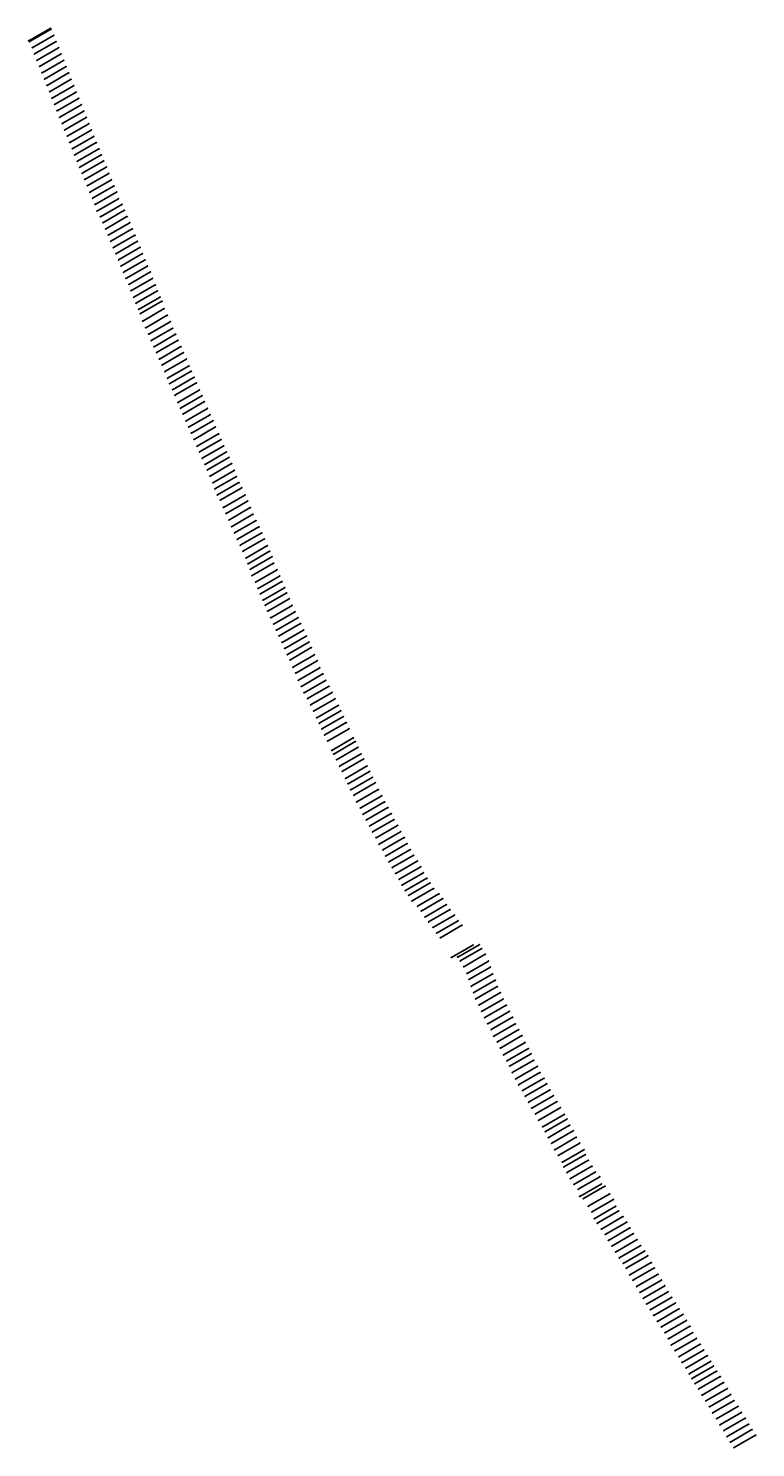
# Model space of a CAD drawing. Extents: x 623413 to 726060, y 1652897 to 1853374.
import ezdxf

# ---------------------------------------------------------------- set-up
doc = ezdxf.new("R2010")
doc.units = 0

msp = doc.modelspace()

# ---------------------------------------------------------------- linework, layer by layer
at = {"layer": 'LAYER001', "color": 1}
for p in [(623472, 1851624, 60), (623589, 1851503, 60), (623945, 1850630, 60), (624296, 1849764, 60), (624648, 1848884, 60), (624998, 1848007, 60), (625354, 1847108, 60), (625704, 1846217, 60), (626050, 1845329, 60), (626398, 1844433, 60), (626757, 1843529, 60), (627108, 1842627, 60), (627471, 1841740, 60), (627842, 1840833, 60), (628194, 1839935, 60), (628548, 1839040, 60), (628899, 1838157, 60), (629247, 1837266, 60), (629607, 1836367, 60), (629959, 1835494, 60), (630324, 1834606, 60), (630661, 1833760, 60), (631009, 1832908, 60), (631359, 1832033, 60), (631717, 1831138, 60), (632100, 1830237, 60), (632476, 1829380, 60), (632836, 1828506, 60), (633082, 1827563, 60), (633577, 1826759, 60), (633928, 1825927, 60), (634298, 1825032, 60), (634677, 1824168, 60), (635045, 1823297, 60), (635406, 1822409, 60), (635762, 1821548, 60), (636133, 1820676, 60), (636467, 1819806, 60), (636848, 1818930, 60), (637187, 1818052, 60), (637597, 1817213, 60), (637893, 1816314, 60), (638276, 1815388, 60), (638599, 1814544, 60), (638969, 1813666, 60), (639229, 1813080, 60), (639543, 1812033, 60), (639984, 1811091, 60), (640403, 1810190, 60), (640758, 1809274, 60), (641159, 1808412, 60), (641510, 1807567, 60), (641899, 1806670, 60), (642269, 1805819, 60), (642684, 1804904, 60), (643065, 1803948, 60), (643368, 1803191, 60), (643776, 1802337, 60), (644099, 1801551, 60), (644509, 1800520, 60), (644883, 1799723, 60), (645227, 1798900, 60), (645662, 1797931, 60), (646016, 1797053, 60), (646418, 1796203, 60), (646788, 1795319, 60), (647218, 1794341, 60), (647574, 1793537, 60), (647951, 1792655, 60), (648344, 1791787, 60), (648682, 1791014, 60), (649065, 1790138, 60), (649446, 1789187, 60), (649746, 1788312, 60), (650104, 1787471, 60), (650499, 1786745, 60), (650938, 1785710, 60), (651325, 1784856, 60), (651707, 1783929, 60), (652081, 1782988, 60), (652527, 1782096, 60), (652910, 1781214, 60), (653320, 1780364, 60), (653694, 1779510, 60), (654113, 1778557, 60), (654432, 1777756, 60), (654750, 1776981, 60), (654987, 1776073, 60), (655484, 1775162, 60), (655842, 1774260, 60), (656170, 1773488, 60), (656535, 1772608, 60), (656850, 1771886, 60), (657203, 1771053, 60), (657613, 1770124, 60), (658024, 1769231, 60), (658422, 1768368, 60), (658792, 1767551, 60), (659214, 1766632, 60), (659595, 1765789, 60), (659979, 1764930, 60), (660316, 1764146, 60), (660743, 1763140, 60), (661148, 1762295, 60), (661518, 1761298, 60), (661951, 1760430, 60), (662334, 1759517, 60), (662829, 1758701, 60), (663248, 1757815, 60), (663665, 1756927, 60), (664109, 1755995, 60), (664465, 1755230, 60), (664846, 1754413, 60), (665239, 1753563, 60), (665651, 1752692, 60), (666241, 1751388, 60), (666522, 1750875, 60), (666909, 1750072, 60), (667340, 1749135, 60), (667726, 1748428, 60), (668185, 1747438, 60), (668536, 1746665, 60), (668924, 1745826, 60), (669350, 1745054, 60), (669772, 1744096, 60), (670264, 1743232, 60), (670662, 1742359, 60), (671126, 1741564, 60), (671595, 1740720, 60), (672006, 1739868, 60), (672487, 1739042, 60), (672916, 1738131, 60), (673446, 1737316, 60), (673826, 1736462, 60), (674302, 1735631, 60), (674783, 1734827, 60), (675269, 1734010, 60), (675756, 1733188, 60), (676146, 1732359, 60), (676641, 1731583, 60), (677083, 1730907, 60), (677572, 1730114, 60), (678337, 1729368, 60), (678863, 1728697, 60), (679381, 1727848, 60), (679907, 1727145, 60), (680513, 1726371, 60), (681037, 1725569, 60), (681571, 1724927, 60), (683131, 1722140, 60), (684026, 1722190, 60), (684365, 1721650, 60), (684861, 1720827, 60), (685325, 1719876, 60), (685604, 1719025, 60), (685919, 1718060, 60), (686281, 1717168, 60), (686561, 1716276, 60), (687002, 1715414, 60), (687375, 1714513, 60), (687826, 1713632, 60), (688253, 1712768, 60), (688737, 1711945, 60), (689103, 1711006, 60), (689605, 1710199, 60), (690045, 1709341, 60), (690494, 1708375, 60), (690958, 1707515, 60), (691344, 1706784, 60), (691705, 1705872, 60), (692201, 1704983, 60), (692594, 1704127, 60), (693176, 1703327, 60), (693550, 1702537, 60), (694021, 1701679, 60), (694474, 1700852, 60), (695004, 1700038, 60), (695455, 1699146, 60), (696011, 1698225, 60), (696391, 1697545, 60), (696784, 1696677, 60), (697293, 1695900, 60), (697721, 1694983, 60), (698208, 1694162, 60), (698796, 1693229, 60), (699000, 1692539, 60), (699434, 1691750, 60), (699921, 1690900, 60), (700407, 1690070, 60), (701034, 1689404, 60), (701246, 1688382, 60), (701753, 1688063, 60), (702449, 1686995, 60), (702955, 1686200, 60), (703280, 1685237, 60), (703711, 1684588, 60), (704291, 1683778, 60), (704832, 1683006, 60), (705279, 1682176, 60), (705773, 1681373, 60), (706292, 1680524, 60), (706817, 1679697, 60), (707369, 1678920, 60), (707796, 1678245, 60), (708291, 1677288, 60), (708736, 1676534, 60), (709255, 1675647, 60), (709740, 1674820, 60), (710214, 1674000, 60), (710680, 1673171, 60), (711180, 1672366, 60), (711688, 1671569, 60), (712212, 1670731, 60), (712777, 1669951, 60), (713257, 1669122, 60), (713747, 1668284, 60), (714168, 1667400, 60), (714683, 1666573, 60), (715228, 1665741, 60), (715682, 1664922, 60), (716221, 1664136, 60), (716685, 1663319, 60), (717077, 1662656, 60), (717512, 1661945, 60), (718038, 1661185, 60), (718508, 1660327, 60), (719041, 1659492, 60), (719531, 1658671, 60), (719988, 1657797, 60), (720544, 1656968, 60), (721024, 1656108, 60), (721577, 1655300, 60), (722039, 1654455, 60), (722505, 1653688, 60), (723029, 1652902, 60)]:
    msp.add_point(p, dxfattribs=at)
at = {"layer": 'LAYER003', "color": 1, "linetype": 'CONTINUOUS'}
for p, q in [((623472, 1851624, 60), (626503, 1853374)), ((623589, 1851503, 60), (626620, 1853253)), ((623945, 1850630, 60), (626976, 1852380)), ((624296, 1849764, 60), (627328, 1851514)), ((624648, 1848884, 60), (627679, 1850634)), ((624998, 1848007, 60), (628029, 1849757)), ((625354, 1847108, 60), (628386, 1848858)), ((625704, 1846217, 60), (628735, 1847967)), ((626050, 1845329, 60), (629081, 1847079)), ((626398, 1844433, 60), (629429, 1846183)), ((626757, 1843529, 60), (629788, 1845279)), ((627108, 1842627, 60), (630139, 1844377)), ((627471, 1841740, 60), (630502, 1843490)), ((627842, 1840833, 60), (630873, 1842583)), ((628194, 1839935, 60), (631225, 1841685)), ((628548, 1839040, 60), (631579, 1840790)), ((628899, 1838157, 60), (631930, 1839907)), ((629247, 1837266, 60), (632278, 1839016)), ((629607, 1836367, 60), (632638, 1838117)), ((629959, 1835494, 60), (632990, 1837244)), ((630324, 1834606, 60), (633355, 1836356)), ((630661, 1833760, 60), (633692, 1835510)), ((631009, 1832908, 60), (634040, 1834658)), ((631359, 1832033, 60), (634390, 1833783)), ((631717, 1831138, 60), (634748, 1832888)), ((632100, 1830237, 60), (635131, 1831987)), ((632476, 1829380, 60), (635507, 1831130)), ((632836, 1828506, 60), (635867, 1830256)), ((633082, 1827563, 60), (636113, 1829313)), ((633577, 1826759, 60), (636608, 1828509)), ((633928, 1825927, 60), (636959, 1827677)), ((634298, 1825032, 60), (637329, 1826782)), ((634677, 1824168, 60), (637708, 1825918)), ((635045, 1823297, 60), (638076, 1825047)), ((635406, 1822409, 60), (638437, 1824159)), ((635762, 1821548, 60), (638793, 1823298)), ((636133, 1820676, 60), (639164, 1822426)), ((636467, 1819806, 60), (639498, 1821556)), ((636848, 1818930, 60), (639879, 1820680)), ((637187, 1818052, 60), (640218, 1819802)), ((637597, 1817213, 60), (640628, 1818963)), ((637893, 1816314, 60), (640924, 1818064)), ((638276, 1815388, 60), (641307, 1817138)), ((638599, 1814544, 60), (641630, 1816294)), ((638969, 1813666, 60), (642001, 1815416)), ((639229, 1813080, 60), (642261, 1814830)), ((639543, 1812033, 60), (642574, 1813783)), ((639984, 1811091, 60), (643015, 1812841)), ((640403, 1810190, 60), (643434, 1811940)), ((640758, 1809274, 60), (643789, 1811024)), ((641159, 1808412, 60), (644190, 1810162)), ((641510, 1807567, 60), (644541, 1809317)), ((641899, 1806670, 60), (644930, 1808420)), ((642269, 1805819, 60), (645300, 1807569)), ((642684, 1804904, 60), (645715, 1806654)), ((643065, 1803948, 60), (646096, 1805698)), ((643368, 1803191, 60), (646399, 1804941)), ((643776, 1802337, 60), (646807, 1804087)), ((644099, 1801551, 60), (647131, 1803301)), ((644509, 1800520, 60), (647540, 1802270)), ((644883, 1799723, 60), (647914, 1801473)), ((645227, 1798900, 60), (648258, 1800650)), ((645662, 1797931, 60), (648693, 1799681)), ((646016, 1797053, 60), (649047, 1798803)), ((646418, 1796203, 60), (649449, 1797953)), ((646788, 1795319, 60), (649820, 1797069)), ((647218, 1794341, 60), (650249, 1796091)), ((647574, 1793537, 60), (650605, 1795287)), ((647951, 1792655, 60), (650983, 1794405)), ((648344, 1791787, 60), (651375, 1793537)), ((648682, 1791014, 60), (651713, 1792764)), ((649065, 1790138, 60), (652096, 1791888)), ((649446, 1789187, 60), (652477, 1790937)), ((649746, 1788312, 60), (652777, 1790062)), ((650104, 1787471, 60), (653135, 1789221)), ((650499, 1786745, 60), (653530, 1788495)), ((650938, 1785710, 60), (653969, 1787460)), ((651325, 1784856, 60), (654356, 1786606)), ((651707, 1783929, 60), (654738, 1785679)), ((652081, 1782988, 60), (655112, 1784738)), ((652527, 1782096, 60), (655558, 1783846)), ((652910, 1781214, 60), (655941, 1782964)), ((653320, 1780364, 60), (656351, 1782114)), ((653694, 1779510, 60), (656725, 1781260)), ((654113, 1778557, 60), (657144, 1780307)), ((654432, 1777756, 60), (657463, 1779506)), ((654750, 1776981, 60), (657781, 1778731)), ((654987, 1776073, 60), (658018, 1777823)), ((655484, 1775162, 60), (658515, 1776912)), ((655842, 1774260, 60), (658873, 1776010)), ((656170, 1773488, 60), (659201, 1775238)), ((656535, 1772608, 60), (659566, 1774358)), ((656850, 1771886, 60), (659881, 1773636)), ((657203, 1771053, 60), (660235, 1772803)), ((657613, 1770124, 60), (660644, 1771874)), ((658024, 1769231, 60), (661055, 1770981)), ((658422, 1768368, 60), (661453, 1770118)), ((658792, 1767551, 60), (661823, 1769301)), ((659214, 1766632, 60), (662245, 1768382)), ((659595, 1765789, 60), (662627, 1767539)), ((659979, 1764930, 60), (663010, 1766680)), ((660316, 1764146, 60), (663347, 1765896)), ((660743, 1763140, 60), (663774, 1764890)), ((661148, 1762295, 60), (664179, 1764045)), ((661518, 1761298, 60), (664549, 1763048)), ((661951, 1760430, 60), (664982, 1762180)), ((662334, 1759517, 60), (665365, 1761267)), ((662829, 1758701, 60), (665860, 1760451)), ((663248, 1757815, 60), (666279, 1759565)), ((663665, 1756927, 60), (666696, 1758677)), ((664109, 1755995, 60), (667140, 1757745)), ((664465, 1755230, 60), (667496, 1756980)), ((664846, 1754413, 60), (667877, 1756163)), ((665239, 1753563, 60), (668270, 1755313)), ((665651, 1752692, 60), (668682, 1754442)), ((666241, 1751388, 60), (669272, 1753138)), ((666522, 1750875, 60), (669553, 1752625)), ((666909, 1750072, 60), (669940, 1751822)), ((667340, 1749135, 60), (670371, 1750885)), ((667726, 1748428, 60), (670757, 1750178)), ((668185, 1747438, 60), (671216, 1749188)), ((668536, 1746665, 60), (671567, 1748415)), ((668924, 1745826, 60), (671955, 1747576)), ((669350, 1745054, 60), (672381, 1746804)), ((669772, 1744096, 60), (672803, 1745846)), ((670264, 1743232, 60), (673295, 1744982)), ((670662, 1742359, 60), (673693, 1744109)), ((671126, 1741564, 60), (674157, 1743314)), ((671595, 1740720, 60), (674626, 1742470)), ((672006, 1739868, 60), (675037, 1741618)), ((672487, 1739042, 60), (675518, 1740792)), ((672916, 1738131, 60), (675947, 1739881)), ((673446, 1737316, 60), (676477, 1739066)), ((673826, 1736462, 60), (676857, 1738212)), ((674302, 1735631, 60), (677333, 1737381)), ((674783, 1734827, 60), (677814, 1736577)), ((675269, 1734010, 60), (678300, 1735760)), ((675756, 1733188, 60), (678787, 1734938)), ((676146, 1732359, 60), (679177, 1734109)), ((676641, 1731583, 60), (679672, 1733333)), ((677083, 1730907, 60), (680115, 1732657)), ((677572, 1730114, 60), (680603, 1731864)), ((678337, 1729368, 60), (681368, 1731118)), ((678863, 1728697, 60), (681894, 1730447)), ((679381, 1727848, 60), (682412, 1729598)), ((679907, 1727145, 60), (682938, 1728895)), ((680513, 1726371, 60), (683544, 1728121)), ((681037, 1725569, 60), (684068, 1727319)), ((681571, 1724927, 60), (684602, 1726677)), ((683131, 1722140, 60), (686162, 1723890)), ((684026, 1722190, 60), (687057, 1723940)), ((684365, 1721650, 60), (687396, 1723400)), ((684861, 1720827, 60), (687892, 1722577)), ((685325, 1719876, 60), (688356, 1721626)), ((685604, 1719025, 60), (688635, 1720775)), ((685919, 1718060, 60), (688950, 1719810)), ((686281, 1717168, 60), (689312, 1718918)), ((686561, 1716276, 60), (689592, 1718026)), ((687002, 1715414, 60), (690033, 1717164)), ((687375, 1714513, 60), (690406, 1716263)), ((687826, 1713632, 60), (690857, 1715382)), ((688253, 1712768, 60), (691284, 1714518)), ((688737, 1711945, 60), (691768, 1713695)), ((689103, 1711006, 60), (692134, 1712756)), ((689605, 1710199, 60), (692636, 1711949)), ((690045, 1709341, 60), (693076, 1711091)), ((690494, 1708375, 60), (693525, 1710125)), ((690958, 1707515, 60), (693990, 1709265)), ((691344, 1706784, 60), (694375, 1708534)), ((691705, 1705872, 60), (694736, 1707622)), ((692201, 1704983, 60), (695233, 1706733)), ((692594, 1704127, 60), (695625, 1705877)), ((693176, 1703327, 60), (696207, 1705077)), ((693550, 1702537, 60), (696581, 1704287)), ((694021, 1701679, 60), (697052, 1703429)), ((694474, 1700852, 60), (697505, 1702602)), ((695004, 1700038, 60), (698035, 1701788)), ((695455, 1699146, 60), (698486, 1700896)), ((696011, 1698225, 60), (699042, 1699975)), ((696391, 1697545, 60), (699422, 1699295)), ((696784, 1696677, 60), (699815, 1698427)), ((697293, 1695900, 60), (700324, 1697650)), ((697721, 1694983, 60), (700752, 1696733)), ((698208, 1694162, 60), (701239, 1695912)), ((698796, 1693229, 60), (701827, 1694979)), ((699000, 1692539, 60), (702031, 1694289)), ((699434, 1691750, 60), (702465, 1693500)), ((699921, 1690900, 60), (702952, 1692650)), ((700407, 1690070, 60), (703438, 1691820)), ((701034, 1689404, 60), (704065, 1691154)), ((701246, 1688382, 60), (704277, 1690132)), ((701753, 1688063, 60), (704784, 1689813)), ((702449, 1686995, 60), (705480, 1688745)), ((702955, 1686200, 60), (705986, 1687950)), ((703280, 1685237, 60), (706311, 1686987)), ((703711, 1684588, 60), (706742, 1686338)), ((704291, 1683778, 60), (707322, 1685528)), ((704832, 1683006, 60), (707864, 1684756)), ((705279, 1682176, 60), (708310, 1683926)), ((705773, 1681373, 60), (708805, 1683123)), ((706292, 1680524, 60), (709323, 1682274)), ((706817, 1679697, 60), (709848, 1681447)), ((707369, 1678920, 60), (710400, 1680670)), ((707796, 1678245, 60), (710827, 1679995)), ((708291, 1677288, 60), (711322, 1679038)), ((708736, 1676534, 60), (711767, 1678284)), ((709255, 1675647, 60), (712286, 1677397)), ((709740, 1674820, 60), (712771, 1676570)), ((710214, 1674000, 60), (713245, 1675750)), ((710680, 1673171, 60), (713712, 1674921)), ((711180, 1672366, 60), (714211, 1674116)), ((711688, 1671569, 60), (714719, 1673319)), ((712212, 1670731, 60), (715243, 1672481)), ((712777, 1669951, 60), (715808, 1671701)), ((713257, 1669122, 60), (716288, 1670872)), ((713747, 1668284, 60), (716778, 1670034)), ((714168, 1667400, 60), (717199, 1669150)), ((714683, 1666573, 60), (717715, 1668323)), ((715228, 1665741, 60), (718259, 1667491)), ((715682, 1664922, 60), (718713, 1666672)), ((716221, 1664136, 60), (719252, 1665886)), ((716685, 1663319, 60), (719716, 1665069)), ((717077, 1662656, 60), (720108, 1664406)), ((717512, 1661945, 60), (720543, 1663695)), ((718038, 1661185, 60), (721069, 1662935)), ((718508, 1660327, 60), (721539, 1662077)), ((719041, 1659492, 60), (722072, 1661242)), ((719531, 1658671, 60), (722562, 1660421)), ((719988, 1657797, 60), (723019, 1659547)), ((720544, 1656968, 60), (723575, 1658718)), ((721024, 1656108, 60), (724055, 1657858)), ((721577, 1655300, 60), (724608, 1657050)), ((722039, 1654455, 60), (725070, 1656205)), ((722505, 1653688, 60), (725536, 1655438)), ((723029, 1652902, 60), (726060, 1654652))]:
    msp.add_line(p, q, dxfattribs=at)
at = {"layer": 'LAYER003', "color": 1}
for p in [(626503, 1853374), (626620, 1853253), (623472, 1851624, 60), (623589, 1851503, 60), (623945, 1850630, 60), (626976, 1852380), (627328, 1851514), (627679, 1850634), (624296, 1849764, 60), (624648, 1848884, 60), (628029, 1849757), (628386, 1848858), (624998, 1848007, 60), (625354, 1847108, 60), (628735, 1847967), (629081, 1847079), (625704, 1846217, 60), (626050, 1845329, 60), (626398, 1844433, 60), (629429, 1846183), (629788, 1845279), (626757, 1843529, 60), (627108, 1842627, 60), (630139, 1844377), (630502, 1843490), (630873, 1842583), (627471, 1841740, 60), (627842, 1840833, 60), (631225, 1841685), (631579, 1840790), (628194, 1839935, 60), (628548, 1839040, 60), (631930, 1839907), (632278, 1839016), (628899, 1838157, 60), (629247, 1837266, 60), (632638, 1838117), (632990, 1837244), (629607, 1836367, 60), (629959, 1835494, 60), (630324, 1834606, 60), (633355, 1836356), (633692, 1835510), (634040, 1834658), (630661, 1833760, 60), (631009, 1832908, 60), (634390, 1833783), (634748, 1832888), (631359, 1832033, 60), (631717, 1831138, 60), (635131, 1831987), (635507, 1831130), (632100, 1830237, 60), (632476, 1829380, 60), (632836, 1828506, 60), (635867, 1830256), (636113, 1829313), (636608, 1828509), (633082, 1827563, 60), (633577, 1826759, 60), (636959, 1827677), (637329, 1826782), (633928, 1825927, 60), (634298, 1825032, 60), (637708, 1825918), (638076, 1825047), (634677, 1824168, 60), (635045, 1823297, 60), (635406, 1822409, 60), (638437, 1824159), (638793, 1823298), (639164, 1822426), (635762, 1821548, 60), (636133, 1820676, 60), (639498, 1821556), (639879, 1820680), (636467, 1819806, 60), (636848, 1818930, 60), (640218, 1819802), (640628, 1818963), (637187, 1818052, 60), (637597, 1817213, 60), (640924, 1818064), (641307, 1817138), (637893, 1816314, 60), (638276, 1815388, 60), (638599, 1814544, 60), (641630, 1816294), (642001, 1815416), (642261, 1814830), (638969, 1813666, 60), (639229, 1813080, 60), (642574, 1813783), (643015, 1812841), (639543, 1812033, 60), (639984, 1811091, 60), (643434, 1811940), (643789, 1811024), (640403, 1810190, 60), (640758, 1809274, 60), (641159, 1808412, 60), (644190, 1810162), (644541, 1809317), (644930, 1808420), (641510, 1807567, 60), (641899, 1806670, 60), (645300, 1807569), (645715, 1806654), (642269, 1805819, 60), (642684, 1804904, 60), (646096, 1805698), (646399, 1804941), (643065, 1803948, 60), (643368, 1803191, 60), (643776, 1802337, 60), (646807, 1804087), (647131, 1803301), (644099, 1801551, 60), (644509, 1800520, 60), (647540, 1802270), (647914, 1801473), (648258, 1800650), (644883, 1799723, 60), (645227, 1798900, 60), (648693, 1799681), (649047, 1798803), (645662, 1797931, 60), (646016, 1797053, 60), (649449, 1797953), (649820, 1797069), (646418, 1796203, 60), (646788, 1795319, 60), (647218, 1794341, 60), (650249, 1796091), (650605, 1795287), (650983, 1794405), (647574, 1793537, 60), (647951, 1792655, 60), (651375, 1793537), (651713, 1792764), (648344, 1791787, 60), (648682, 1791014, 60), (652096, 1791888), (652477, 1790937), (649065, 1790138, 60), (649446, 1789187, 60), (649746, 1788312, 60), (652777, 1790062), (653135, 1789221), (653530, 1788495), (650104, 1787471, 60), (650499, 1786745, 60), (653969, 1787460), (654356, 1786606), (650938, 1785710, 60), (651325, 1784856, 60), (654738, 1785679), (655112, 1784738), (651707, 1783929, 60), (652081, 1782988, 60), (655558, 1783846), (655941, 1782964), (652527, 1782096, 60), (652910, 1781214, 60), (653320, 1780364, 60), (656351, 1782114), (656725, 1781260), (657144, 1780307), (653694, 1779510, 60), (654113, 1778557, 60), (657463, 1779506), (657781, 1778731), (654432, 1777756, 60), (654750, 1776981, 60), (658018, 1777823), (658515, 1776912), (654987, 1776073, 60), (655484, 1775162, 60), (655842, 1774260, 60), (658873, 1776010), (659201, 1775238), (659566, 1774358), (656170, 1773488, 60), (656535, 1772608, 60), (659881, 1773636), (660235, 1772803), (656850, 1771886, 60), (657203, 1771053, 60), (660644, 1771874), (661055, 1770981), (657613, 1770124, 60), (658024, 1769231, 60), (658422, 1768368, 60), (661453, 1770118), (661823, 1769301), (662245, 1768382), (658792, 1767551, 60), (659214, 1766632, 60), (662627, 1767539), (663010, 1766680), (659595, 1765789, 60), (659979, 1764930, 60), (663347, 1765896), (663774, 1764890), (660316, 1764146, 60), (660743, 1763140, 60), (661148, 1762295, 60), (664179, 1764045), (664549, 1763048), (661518, 1761298, 60), (661951, 1760430, 60), (664982, 1762180), (665365, 1761267), (665860, 1760451), (662334, 1759517, 60), (662829, 1758701, 60), (666279, 1759565), (666696, 1758677), (663248, 1757815, 60), (663665, 1756927, 60), (667140, 1757745), (667496, 1756980), (664109, 1755995, 60), (664465, 1755230, 60), (664846, 1754413, 60), (667877, 1756163), (668270, 1755313), (668682, 1754442), (665239, 1753563, 60), (665651, 1752692, 60), (669272, 1753138), (669553, 1752625), (666241, 1751388, 60), (666522, 1750875, 60), (669940, 1751822), (670371, 1750885), (670757, 1750178), (666909, 1750072, 60), (667340, 1749135, 60), (667726, 1748428, 60), (671216, 1749188), (671567, 1748415), (668185, 1747438, 60), (668536, 1746665, 60), (671955, 1747576), (672381, 1746804), (668924, 1745826, 60), (669350, 1745054, 60), (672803, 1745846), (673295, 1744982), (669772, 1744096, 60), (670264, 1743232, 60), (670662, 1742359, 60), (673693, 1744109), (674157, 1743314), (674626, 1742470), (671126, 1741564, 60), (671595, 1740720, 60), (675037, 1741618), (675518, 1740792), (672006, 1739868, 60), (672487, 1739042, 60), (675947, 1739881), (676477, 1739066), (676857, 1738212), (672916, 1738131, 60), (673446, 1737316, 60), (673826, 1736462, 60), (677333, 1737381), (677814, 1736577), (674302, 1735631, 60), (674783, 1734827, 60), (678300, 1735760), (678787, 1734938), (675269, 1734010, 60), (675756, 1733188, 60), (676146, 1732359, 60), (679177, 1734109), (679672, 1733333), (680115, 1732657), (676641, 1731583, 60), (677083, 1730907, 60), (680603, 1731864), (681368, 1731118), (681894, 1730447), (677572, 1730114, 60), (678337, 1729368, 60), (678863, 1728697, 60), (682412, 1729598), (682938, 1728895), (683544, 1728121), (679381, 1727848, 60), (679907, 1727145, 60), (680513, 1726371, 60), (684068, 1727319), (684602, 1726677), (681037, 1725569, 60), (681571, 1724927, 60), (683131, 1722140, 60), (684026, 1722190, 60), (686162, 1723890), (687057, 1723940), (687396, 1723400), (687892, 1722577), (684365, 1721650, 60), (684861, 1720827, 60), (688356, 1721626), (688635, 1720775), (685325, 1719876, 60), (685604, 1719025, 60), (688950, 1719810), (689312, 1718918), (685919, 1718060, 60), (686281, 1717168, 60), (686561, 1716276, 60), (689592, 1718026), (690033, 1717164), (690406, 1716263), (687002, 1715414, 60), (687375, 1714513, 60), (690857, 1715382), (691284, 1714518), (687826, 1713632, 60), (688253, 1712768, 60), (691768, 1713695), (692134, 1712756), (688737, 1711945, 60), (689103, 1711006, 60), (689605, 1710199, 60), (692636, 1711949), (693076, 1711091), (693525, 1710125), (690045, 1709341, 60), (690494, 1708375, 60), (693990, 1709265), (694375, 1708534), (690958, 1707515, 60), (691344, 1706784, 60), (694736, 1707622), (695233, 1706733), (691705, 1705872, 60), (692201, 1704983, 60), (692594, 1704127, 60), (695625, 1705877), (696207, 1705077), (696581, 1704287), (693176, 1703327, 60), (693550, 1702537, 60), (697052, 1703429), (697505, 1702602), (694021, 1701679, 60), (694474, 1700852, 60), (698035, 1701788), (698486, 1700896), (695004, 1700038, 60), (695455, 1699146, 60), (696011, 1698225, 60), (699042, 1699975), (699422, 1699295), (699815, 1698427), (696391, 1697545, 60), (696784, 1696677, 60), (700324, 1697650), (700752, 1696733), (697293, 1695900, 60), (697721, 1694983, 60), (698208, 1694162, 60), (701239, 1695912), (701827, 1694979), (702031, 1694289), (698796, 1693229, 60), (699000, 1692539, 60), (702465, 1693500), (702952, 1692650), (699434, 1691750, 60), (699921, 1690900, 60), (700407, 1690070, 60), (703438, 1691820), (704065, 1691154), (704277, 1690132), (701034, 1689404, 60), (701246, 1688382, 60), (701753, 1688063, 60), (704784, 1689813), (705480, 1688745), (702449, 1686995, 60), (702955, 1686200, 60), (705986, 1687950), (706311, 1686987), (706742, 1686338), (703280, 1685237, 60), (703711, 1684588, 60), (707322, 1685528), (707864, 1684756), (704291, 1683778, 60), (704832, 1683006, 60), (705279, 1682176, 60), (708310, 1683926), (708805, 1683123), (709323, 1682274), (705773, 1681373, 60), (706292, 1680524, 60), (709848, 1681447), (710400, 1680670), (706817, 1679697, 60), (707369, 1678920, 60), (707796, 1678245, 60), (710827, 1679995), (711322, 1679038), (711767, 1678284), (708291, 1677288, 60), (708736, 1676534, 60), (712286, 1677397), (712771, 1676570), (709255, 1675647, 60), (709740, 1674820, 60), (710214, 1674000, 60), (713245, 1675750), (713712, 1674921), (714211, 1674116), (710680, 1673171, 60), (711180, 1672366, 60), (714719, 1673319), (715243, 1672481), (711688, 1671569, 60), (712212, 1670731, 60), (715808, 1671701), (716288, 1670872), (716778, 1670034), (712777, 1669951, 60), (713257, 1669122, 60), (713747, 1668284, 60), (717199, 1669150), (717715, 1668323), (714168, 1667400, 60), (714683, 1666573, 60), (718259, 1667491), (718713, 1666672), (715228, 1665741, 60), (715682, 1664922, 60), (716221, 1664136, 60), (719252, 1665886), (719716, 1665069), (720108, 1664406), (716685, 1663319, 60), (717077, 1662656, 60), (720543, 1663695), (721069, 1662935), (721539, 1662077), (717512, 1661945, 60), (718038, 1661185, 60), (718508, 1660327, 60), (722072, 1661242), (722562, 1660421), (719041, 1659492, 60), (719531, 1658671, 60), (723019, 1659547), (723575, 1658718), (719988, 1657797, 60), (720544, 1656968, 60), (721024, 1656108, 60), (724055, 1657858), (724608, 1657050), (725070, 1656205), (721577, 1655300, 60), (722039, 1654455, 60), (725536, 1655438), (726060, 1654652), (722505, 1653688, 60), (723029, 1652902, 60)]:
    msp.add_point(p, dxfattribs=at)

# ---------------------------------------------------------------- texts
at = {"layer": 'LAYER002', "color": 1}
for s, p in [('R00072 16.00', (623412, 1851619, 60)), ('R00172 18.37', (623529, 1851498, 60)), ('R00272 19.29', (623885, 1850625, 60)), ('R00372 21.31', (624236, 1849759, 60)), ('R00472 21.63', (624588, 1848879, 60)), ('R00572 20.19', (624938, 1848002, 60)), ('R00672 18.21', (625294, 1847103, 60)), ('R00772 19.07', (625644, 1846212, 60)), ('R00872 19.10', (625990, 1845324, 60)), ('R00972 18.85', (626338, 1844428, 60)), ('R01072 21.01', (626697, 1843524, 60)), ('R01172 19.15', (627048, 1842622, 60)), ('R01272 18.68', (627411, 1841735, 60)), ('R01372 16.68', (627782, 1840828, 60)), ('R01472 19.88', (628134, 1839930, 60)), ('R01572 20.23', (628487, 1839035, 60)), ('R01672 21.55', (628839, 1838152, 60)), ('R01772 21.18', (629187, 1837261, 60)), ('R01872 22.80', (629547, 1836362, 60)), ('R01972 20.63', (629899, 1835489, 60)), ('R02072 20.68', (630264, 1834601, 60)), ('R02172 24.17', (630601, 1833755, 60)), ('R02272 21.41', (630949, 1832903, 60)), ('R02372 20.44', (631299, 1832028, 60)), ('R02472 21.35', (631657, 1831133, 60)), ('R02572 20.29', (632040, 1830232, 60)), ('R02672 17.98', (632416, 1829375, 60)), ('R02772 18.07', (632776, 1828501, 60)), ('R02887 16.40', (633022, 1827558, 60)), ('R02972 18.13', (633517, 1826754, 60)), ('R03072 18.58', (633868, 1825922, 60)), ('R03172 18.07', (634238, 1825027, 60)), ('R03272 16.97', (634616, 1824163, 60)), ('R03372 16.72', (634984, 1823292, 60)), ('R03487 16.02', (635346, 1822404, 60)), ('R03572 15.29', (635702, 1821542, 60)), ('T03678 13.48', (636073, 1820671, 60)), ('T03778 13.73', (636407, 1819801, 60)), ('R03872 14.31', (636788, 1818925, 60)), ('T03978 15.06', (637127, 1818047, 60)), ('R04072 15.42', (637537, 1817208, 60)), ('R04172 11.85', (637833, 1816309, 60)), ('R04272 12.23', (638216, 1815383, 60)), ('R04372 12.93', (638539, 1814539, 60)), ('R04472 12.89', (638909, 1813661, 60)), ('R04572 15.36', (639169, 1813075, 60)), ('R04687 21.08', (639483, 1812028, 60)), ('R04772 16.29', (639924, 1811086, 60)), ('R04887 16.51', (640343, 1810185, 60)), ('R04972 18.94', (640698, 1809269, 60)), ('R05087 14.56', (641099, 1808407, 60)), ('R05172  9.83', (641450, 1807562, 60)), ('R05272 12.03', (641839, 1806665, 60)), ('T05378 15.17', (642209, 1805814, 60)), ('R05487 10.90', (642624, 1804899, 60)), ('R05572 11.97', (643005, 1803943, 60)), ('R05672 18.51', (643307, 1803186, 60)), ('R05787 15.96', (643716, 1802332, 60)), ('R05872 11.38', (644039, 1801546, 60)), ('T05978 17.14', (644449, 1800515, 60)), ('R06072  9.67', (644823, 1799718, 60)), ('R06187 13.37', (645167, 1798895, 60)), ('R06287 13.47', (645602, 1797926, 60)), ('R06372 14.28', (645956, 1797048, 60)), ('R06487 10.70', (646358, 1796198, 60)), ('T06578  4.80', (646728, 1795314, 60)), ('T06678  8.13', (647158, 1794336, 60)), ('R06787 12.85', (647514, 1793532, 60)), ('R06872 10.83', (647891, 1792650, 60)), ('T06978 12.32', (648284, 1791782, 60)), ('R07087 11.84', (648622, 1791009, 60)), ('R07187  9.29', (649005, 1790133, 60)), ('R07272  7.89', (649386, 1789182, 60)), ('R07387 21.07', (649686, 1788307, 60)), ('R07487 22.90', (650044, 1787466, 60)), ('R07572  6.55', (650439, 1786740, 60)), ('R07687 13.18', (650878, 1785705, 60)), ('R07787 13.58', (651265, 1784851, 60)), ('T07878 14.62', (651647, 1783924, 60)), ('R07972 14.75', (652021, 1782983, 60)), ('R08072  7.39', (652467, 1782091, 60)), ('T08178 12.70', (652850, 1781209, 60)), ('T08278 11.08', (653260, 1780359, 60)), ('R08372 11.12', (653634, 1779505, 60)), ('R08487 14.70', (654053, 1778552, 60)), ('R08572 12.20', (654372, 1777751, 60)), ('R08672 14.91', (654690, 1776976, 60)), ('R08787 12.69', (654927, 1776068, 60)), ('T08878 14.41', (655424, 1775157, 60)), ('T08978 11.46', (655782, 1774255, 60)), ('R09072  5.10', (656110, 1773483, 60)), ('R09187 11.26', (656475, 1772603, 60)), ('T09278 11.55', (656790, 1771880, 60)), ('R09387 16.23', (657143, 1771048, 60)), ('R09472  8.66', (657553, 1770119, 60)), ('T09578 13.09', (657964, 1769226, 60)), ('T09678 15.31', (658362, 1768363, 60)), ('R09787 10.54', (658732, 1767546, 60)), ('T09878  8.89', (659154, 1766627, 60)), ('T09978 10.43', (659535, 1765784, 60)), ('R10087 10.95', (659919, 1764925, 60)), ('R10172 10.93', (660256, 1764141, 60)), ('T10278 13.94', (660683, 1763135, 60)), ('T10378 14.42', (661088, 1762290, 60)), ('R10488 16.35', (661458, 1761293, 60)), ('R10572 16.11', (661891, 1760425, 60)), ('R10672 19.25', (662274, 1759512, 60)), ('R10788 10.39', (662769, 1758696, 60)), ('R10887  9.16', (663188, 1757810, 60)), ('T109    8.62', (663605, 1756922, 60)), ('R11087  7.50', (664049, 1755990, 60)), ('R11187 12.67', (664405, 1755225, 60)), ('R11287 15.66', (664786, 1754408, 60)), ('T11378 15.32', (665179, 1753558, 60)), ('T11478  8.99', (665591, 1752687, 60)), ('T11578  4.87', (666181, 1751383, 60)), ('R11687 14.62', (666462, 1750869, 60)), ('R11787 12.44', (666849, 1750067, 60)), ('T11878 20.29', (667280, 1749130, 60)), ('R11987 11.81', (667666, 1748423, 60)), ('R12087 16.95', (668125, 1747433, 60)), ('R12172 10.32', (668476, 1746660, 60)), ('R12272 13.71', (668864, 1745821, 60)), ('T12378 12.77', (669289, 1745049, 60)), ('R12487 21.00', (669712, 1744091, 60)), ('R12572 10.78', (670204, 1743227, 60)), ('R12672 18.89', (670602, 1742354, 60)), ('T12778 13.26', (671066, 1741559, 60)), ('R12887  9.58', (671534, 1740715, 60)), ('R12972 13.11', (671946, 1739863, 60)), ('R13087 12.12', (672427, 1739037, 60)), ('R13172 27.29', (672855, 1738126, 60)), ('R13272  9.64', (673386, 1737311, 60)), ('R13372 16.71', (673766, 1736457, 60)), ('R13472 15.99', (674242, 1735626, 60)), ('R13572 17.55', (674723, 1734822, 60)), ('R13672 17.37', (675209, 1734005, 60)), ('R13772 18.77', (675695, 1733183, 60)), ('R13887 12.84', (676086, 1732354, 60)), ('R13972 15.74', (676581, 1731578, 60)), ('T14078 21.80', (677023, 1730902, 60)), ('T14183 15.64', (677512, 1730109, 60)), ('R14287 14.29', (678277, 1729363, 60)), ('R14387 14.55', (678803, 1728692, 60)), ('R14487 12.14', (679321, 1727842, 60)), ('R14587 12.13', (679847, 1727140, 60)), ('R14687 11.42', (680453, 1726366, 60)), ('T14778  7.49', (680977, 1725564, 60)), ('R14887 14.94', (681510, 1724922, 60)), ('T14987 18.17', (683071, 1722135, 60)), ('R15083 17.60', (683966, 1722185, 60)), ('T15178 15.03', (684305, 1721645, 60)), ('T15278 16.53', (684801, 1720822, 60)), ('R15372 19.55', (685265, 1719871, 60)), ('R15472 14.47', (685544, 1719020, 60)), ('R15572 17.88', (685859, 1718055, 60)), ('R15672  9.94', (686221, 1717163, 60)), ('R15772 16.15', (686501, 1716271, 60)), ('R15872 10.55', (686942, 1715409, 60)), ('R15972 19.81', (687315, 1714508, 60)), ('R16072 14.42', (687766, 1713627, 60)), ('R16172 12.42', (688193, 1712763, 60)), ('R16272 10.19', (688677, 1711940, 60)), ('R16372 10.52', (689042, 1711001, 60)), ('T16478 11.35', (689545, 1710194, 60)), ('R16572  8.58', (689985, 1709336, 60)), ('R16672 14.65', (690434, 1708370, 60)), ('R16772 10.43', (690898, 1707510, 60)), ('R16887 10.62', (691284, 1706778, 60)), ('T16978 14.65', (691645, 1705867, 60)), ('R17072 15.39', (692141, 1704978, 60)), ('R17172 23.15', (692534, 1704122, 60)), ('R17288 11.52', (693116, 1703322, 60)), ('R17372 14.41', (693490, 1702532, 60)), ('R17472 14.09', (693961, 1701674, 60)), ('R17572 13.50', (694414, 1700847, 60)), ('R17672 11.67', (694944, 1700033, 60)), ('T17778 14.17', (695395, 1699141, 60)), ('R178   11.68', (695951, 1698220, 60)), ('R17987 13.63', (696331, 1697540, 60)), ('R18072 14.33', (696724, 1696672, 60)), ('T18178 12.86', (697233, 1695895, 60)), ('R18272 15.93', (697661, 1694978, 60)), ('R18387 15.49', (698148, 1694157, 60)), ('R18487 13.25', (698736, 1693224, 60)), ('R18572 14.87', (698940, 1692534, 60)), ('R18672 14.24', (699374, 1691745, 60)), ('R18772 13.12', (699861, 1690895, 60)), ('T18878 12.62', (700347, 1690065, 60)), ('R18983 13.28', (700974, 1689399, 60)), ('T190    6.39', (701186, 1688377, 60)), ('R19187 15.89', (701693, 1688058, 60)), ('R19287 10.96', (702389, 1686990, 60)), ('R19387  9.57', (702895, 1686195, 60)), ('T19478 10.04', (703220, 1685232, 60)), ('R19572  7.30', (703651, 1684583, 60)), ('T19678 10.67', (704231, 1683773, 60)), ('T19778 16.92', (704772, 1683001, 60)), ('R19872 11.38', (705219, 1682171, 60)), ('R19987 10.03', (705713, 1681368, 60)), ('R20072 11.71', (706232, 1680519, 60)), ('R20172  9.81', (706757, 1679692, 60)), ('R20287 11.91', (707309, 1678915, 60)), ('R20387 11.80', (707736, 1678240, 60)), ('R20472  8.52', (708231, 1677283, 60)), ('T20578  6.18', (708676, 1676529, 60)), ('R20672  7.92', (709195, 1675642, 60)), ('R20783  8.38', (709680, 1674814, 60)), ('T20878  7.88', (710153, 1673995, 60)), ('R20972  7.71', (710620, 1673166, 60)), ('R21072  5.97', (711120, 1672361, 60)), ('R21172  6.88', (711628, 1671564, 60)), ('R21272 10.71', (712152, 1670726, 60)), ('R21372 15.79', (712717, 1669946, 60)), ('R21472 16.35', (713197, 1669117, 60)), ('R21572 10.34', (713687, 1668279, 60)), ('R21687  9.99', (714108, 1667395, 60)), ('R21772 10.05', (714623, 1666568, 60)), ('R21872  9.07', (715168, 1665736, 60)), ('R21972 11.25', (715622, 1664917, 60)), ('R22072 13.99', (716161, 1664131, 60)), ('R22187 13.02', (716625, 1663314, 60)), ('R22272 13.63', (717017, 1662651, 60)), ('R22372 14.08', (717452, 1661940, 60)), ('R22472 16.98', (717978, 1661180, 60)), ('R22587 17.64', (718448, 1660322, 60)), ('R22687 20.38', (718981, 1659487, 60)), ('R22772 18.88', (719471, 1658666, 60)), ('R22887 19.31', (719928, 1657792, 60)), ('R22972 18.43', (720484, 1656963, 60)), ('R23072 18.70', (720964, 1656103, 60)), ('R23172 15.67', (721517, 1655295, 60)), ('R23272 14.76', (721979, 1654450, 60)), ('R23372 15.12', (722445, 1653683, 60)), ('R23472 18.14', (722969, 1652897, 60))]:
    msp.add_text(s, height=5, dxfattribs=at).set_placement(p)
at = {"layer": 'LAYER003', "color": 1}
for p in [(624945, 1852478, 60), (625063, 1852356, 60), (625418, 1851483, 60), (625770, 1850617, 60), (626121, 1849738, 60), (626471, 1848861, 60), (626828, 1847962, 60), (627177, 1847070, 60), (627523, 1846182, 60), (627871, 1845287, 60), (628230, 1844382, 60), (628582, 1843481, 60), (628944, 1842593, 60), (629315, 1841687, 60), (629667, 1840789, 60), (630021, 1839894, 60), (630372, 1839010, 60), (630720, 1838120, 60), (631080, 1837220, 60), (631433, 1836347, 60), (631797, 1835459, 60), (632134, 1834614, 60), (632482, 1833761, 60), (632832, 1832886, 60), (633190, 1831991, 60), (633573, 1831090, 60), (633949, 1830234, 60), (634309, 1829359, 60), (634555, 1828416, 60), (635050, 1827612, 60), (635402, 1826781, 60), (635771, 1825886, 60), (636150, 1825021, 60), (636518, 1824151, 60), (636879, 1823262, 60), (637235, 1822401, 60), (637607, 1821530, 60), (637940, 1820659, 60), (638321, 1819783, 60), (638660, 1818905, 60), (639070, 1818067, 60), (639366, 1817167, 60), (639749, 1816241, 60), (640072, 1815397, 60), (640443, 1814519, 60), (640703, 1813934, 60), (641016, 1812886, 60), (641457, 1811944, 60), (641876, 1811044, 60), (642231, 1810127, 60), (642632, 1809266, 60), (642983, 1808420, 60), (643372, 1807524, 60), (643742, 1806672, 60), (644157, 1805758, 60), (644538, 1804801, 60), (644841, 1804044, 60), (645249, 1803191, 60), (645573, 1802405, 60), (645982, 1801373, 60), (646356, 1800577, 60), (646700, 1799753, 60), (647136, 1798784, 60), (647489, 1797906, 60), (647891, 1797056, 60), (648262, 1796172, 60), (648691, 1795195, 60), (649047, 1794391, 60), (649425, 1793509, 60), (649817, 1792640, 60), (650155, 1791867, 60), (650538, 1790992, 60), (650919, 1790040, 60), (651219, 1789165, 60), (651577, 1788324, 60), (651972, 1787598, 60), (652411, 1786564, 60), (652798, 1785709, 60), (653180, 1784782, 60), (653554, 1783841, 60), (654000, 1782950, 60), (654383, 1782067, 60), (654793, 1781217, 60), (655167, 1780364, 60), (655586, 1779410, 60), (655905, 1778609, 60), (656223, 1777834, 60), (656460, 1776926, 60), (656957, 1776015, 60), (657315, 1775113, 60), (657643, 1774342, 60), (658008, 1773461, 60), (658323, 1772739, 60), (658677, 1771906, 60), (659086, 1770978, 60), (659497, 1770085, 60), (659895, 1769221, 60), (660265, 1768404, 60), (660687, 1767485, 60), (661069, 1766643, 60), (661452, 1765784, 60), (661789, 1764999, 60), (662216, 1763994, 60), (662621, 1763148, 60), (662991, 1762151, 60), (663424, 1761284, 60), (663807, 1760370, 60), (664303, 1759554, 60), (664721, 1758669, 60), (665139, 1757780, 60), (665583, 1756849, 60), (665938, 1756084, 60), (666319, 1755266, 60), (666712, 1754416, 60), (667124, 1753545, 60), (667714, 1752241, 60), (667995, 1751728, 60), (668382, 1750925, 60), (668813, 1749988, 60), (669199, 1749281, 60), (669658, 1748292, 60), (670009, 1747519, 60), (670397, 1746680, 60), (670823, 1745908, 60), (671245, 1744949, 60), (671737, 1744085, 60), (672135, 1743212, 60), (672599, 1742418, 60), (673068, 1741574, 60), (673479, 1740722, 60), (673960, 1739896, 60), (674389, 1738984, 60), (674919, 1738170, 60), (675299, 1737315, 60), (675775, 1736484, 60), (676256, 1735680, 60), (676742, 1734863, 60), (677229, 1734041, 60), (677619, 1733213, 60), (678114, 1732436, 60), (678557, 1731760, 60), (679045, 1730967, 60), (679810, 1730221, 60), (680336, 1729550, 60), (680854, 1728701, 60), (681380, 1727998, 60), (681986, 1727225, 60), (682510, 1726423, 60), (683044, 1725781, 60), (684604, 1722994, 60), (685499, 1723044, 60), (685838, 1722503, 60), (686334, 1721680, 60), (686798, 1720730, 60), (687077, 1719878, 60), (687392, 1718913, 60), (687754, 1718022, 60), (688034, 1717129, 60), (688475, 1716267, 60), (688848, 1715367, 60), (689299, 1714486, 60), (689726, 1713622, 60), (690210, 1712799, 60), (690576, 1711859, 60), (691078, 1711052, 60), (691518, 1710194, 60), (691967, 1709228, 60), (692432, 1708369, 60), (692817, 1707637, 60), (693178, 1706725, 60), (693675, 1705837, 60), (694067, 1704980, 60), (694649, 1704181, 60), (695023, 1703391, 60), (695494, 1702533, 60), (695947, 1701705, 60), (696477, 1700892, 60), (696928, 1699999, 60), (697484, 1699078, 60), (697864, 1698398, 60), (698257, 1697531, 60), (698766, 1696754, 60), (699194, 1695837, 60), (699681, 1695016, 60), (700269, 1694082, 60), (700473, 1693392, 60), (700907, 1692603, 60), (701394, 1691753, 60), (701880, 1690923, 60), (702507, 1690257, 60), (702719, 1689235, 60), (703226, 1688916, 60), (703922, 1687849, 60), (704429, 1687053, 60), (704753, 1686091, 60), (705184, 1685441, 60), (705764, 1684631, 60), (706306, 1683859, 60), (706752, 1683029, 60), (707247, 1682227, 60), (707765, 1681378, 60), (708290, 1680550, 60), (708842, 1679773, 60), (709269, 1679098, 60), (709764, 1678141, 60), (710209, 1677387, 60), (710728, 1676500, 60), (711214, 1675673, 60), (711687, 1674853, 60), (712154, 1674025, 60), (712654, 1673220, 60), (713161, 1672422, 60), (713685, 1671585, 60), (714250, 1670805, 60), (714731, 1669975, 60), (715220, 1669137, 60), (715641, 1668253, 60), (716157, 1667427, 60), (716701, 1666595, 60), (717155, 1665776, 60), (717694, 1664990, 60), (718158, 1664172, 60), (718550, 1663510, 60), (718985, 1662798, 60), (719511, 1662039, 60), (719982, 1661180, 60), (720514, 1660346, 60), (721004, 1659525, 60), (721461, 1658650, 60), (722017, 1657821, 60), (722497, 1656962, 60), (723050, 1656153, 60), (723512, 1655309, 60), (723978, 1654542, 60), (724502, 1653755, 60)]:
    msp.add_text('N60%%D00\'00"E 3500.00', height=5, rotation=30, dxfattribs=at).set_placement(p)

doc.saveas('drawing.dxf')
